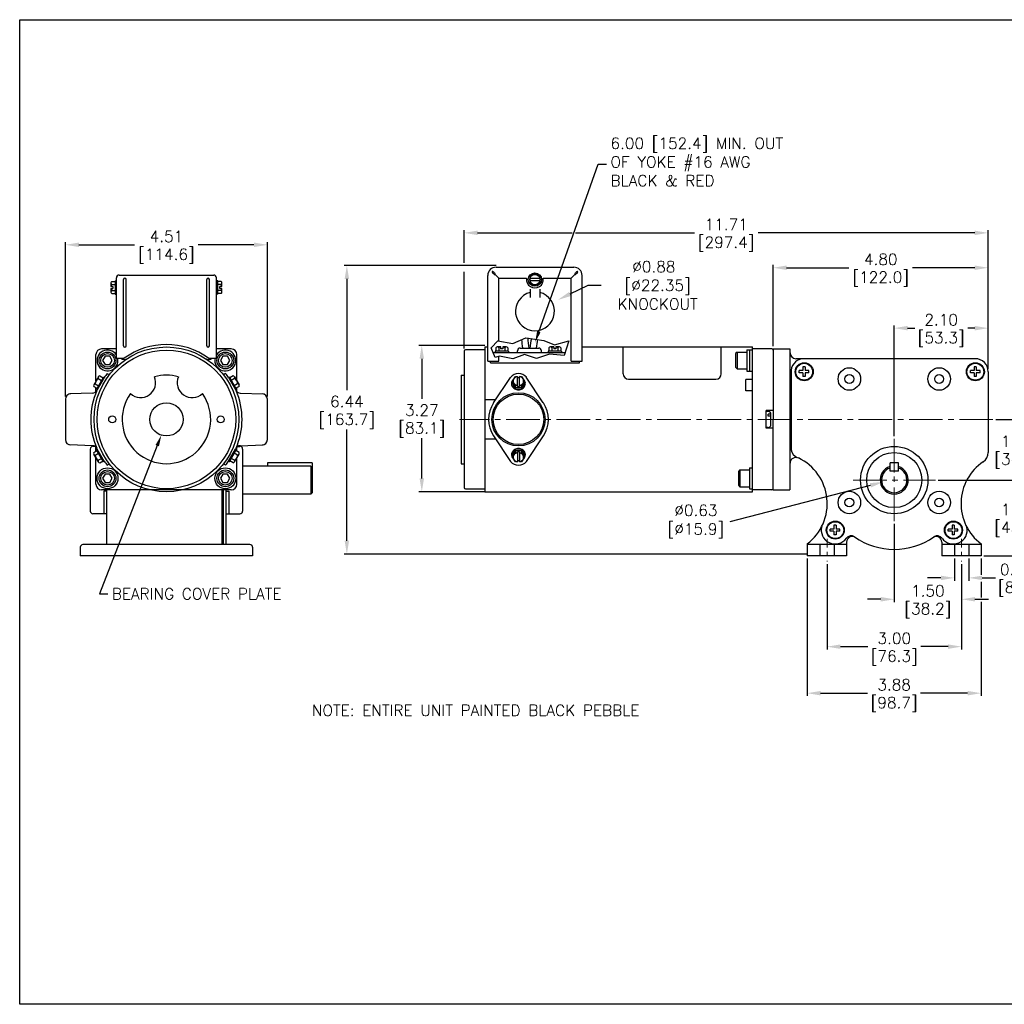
# Model space of a CAD drawing. Extents: x 903.1 to 937.1, y -9.5 to 12.4.
# Tile 1 of 2: x 903.1 to 925, y -9.5 to 12.4. Entities that reach past the tile are written whole.
import ezdxf
from ezdxf import colors
from ezdxf.entities.mleader import LeaderData, LeaderLine
from ezdxf.math import Vec2, Vec3

# ---------------------------------------------------------------- set-up
doc = ezdxf.new("R2010")
doc.units = 0
doc.header["$LTSCALE"] = 4
doc.header["$MEASUREMENT"] = 0
doc.linetypes.add('CENTER2', pattern=[1.125, 0.75, -0.125, 0.125, -0.125])
doc.layers.get('0').update_dxf_attribs({"linetype": 'CONTINUOUS'})
doc.layers.get('DEFPOINTS').update_dxf_attribs({"linetype": 'CONTINUOUS'})
for name, color, linetype in [('CENTER', 40, 'CENTER2'), ('DIMENSIONS', 140, 'CONTINUOUS'), ('DIMENSIONS @ 1', 140, 'CONTINUOUS'), ('TEXT', 140, 'CONTINUOUS')]:
    doc.layers.add(name, color=color, linetype=linetype)
doc.styles.add('_TCW_TXTSTY_1', font='ROMANS.SHX', dxfattribs={"height": 0.154839})
doc.styles.get("Standard").update_dxf_attribs({"font": 'romans.shx'})
doc.dimstyles.get("Standard").update_dxf_attribs({"dimtxt": 0.25, "dimasz": 0.3, "dimexe": 0.0625, "dimexo": 0.0625, "dimgap": 0.0625, "dimtad": 0, "dimtih": 1, "dimtoh": 1, "dimzin": 0, "dimdsep": 46, "dimtxsty": 'Standard', "dimcen": 0, "dimadec": 0, "dimazin": 0, "dimtfac": 1, "dimtofl": 0, "dimtmove": 0, "dimatfit": 3, "dimfxl": 0, "dimtolj": 1, "dimtzin": 0, "dimarcsym": 0})

# ---------------------------------------------------------------- blocks, each defined once
blk = doc.blocks.new('*D18')
at = {"layer": 'DEFPOINTS', "color": 0, "ltscale": 0.5}
for p in [(908.586, 7.417), (904.074, 3.97), (908.586, 3.97)]:
    blk.add_point(p, dxfattribs=at)
at = {"layer": 'DIMENSIONS', "color": 0, "lineweight": -2, "ltscale": 0.5}
for p, q in [((904.074, 4.033), (904.074, 7.479)), ((908.586, 4.032), (908.586, 7.479)), ((904.374, 7.417), (905.619, 7.417)), ((908.286, 7.417), (907.041, 7.417))]:
    blk.add_line(p, q, dxfattribs=at)
at = {"layer": 'DIMENSIONS', "color": 0, "ltscale": 0.5}
for points in [[(904.374, 7.467), (904.374, 7.367), (904.074, 7.417)], [(908.286, 7.467), (908.286, 7.367), (908.586, 7.417)]]:
    blk.add_solid(points, dxfattribs=at)
at = {"layer": 'DIMENSIONS', "color": 0, "ltscale": 0.5, "char_height": 0.25, "attachment_point": 5}
for s, insert in [('\\A1;4.51', (906.33, 7.604)), ('\\A1;[114.6]', (906.33, 7.164))]:
    blk.add_mtext(s, dxfattribs=dict(at, insert=insert))
blk = doc.blocks.new('*D3')
at = {"layer": 'DEFPOINTS', "color": 0, "ltscale": 0.5}
for p in [(923.508, 2.165), (924.529, 0.473), (925.351, 0.473)]:
    blk.add_point(p, dxfattribs=at)
at = {"layer": 'DIMENSIONS', "color": 0, "lineweight": -2, "ltscale": 0.5}
for p, q in [((923.571, 2.165), (925.413, 2.165)), ((925.351, 1.865), (925.351, 1.76)), ((925.351, 0.773), (925.351, 0.879)), ((924.592, 0.473), (925.413, 0.473))]:
    blk.add_line(p, q, dxfattribs=at)
at = {"layer": 'DIMENSIONS', "color": 0, "ltscale": 0.5}
for points in [[(925.301, 1.865), (925.401, 1.865), (925.351, 2.165)], [(925.301, 0.773), (925.401, 0.773), (925.351, 0.473)]]:
    blk.add_solid(points, dxfattribs=at)
at = {"layer": 'DIMENSIONS', "color": 0, "ltscale": 0.5, "char_height": 0.25, "attachment_point": 5}
for s, insert in [('\\A1;1.69', (925.351, 1.507)), ('\\A1;[43.0]', (925.351, 1.066))]:
    blk.add_mtext(s, dxfattribs=dict(at, insert=insert))
blk = doc.blocks.new('*D8')
at = {"layer": 'DEFPOINTS', "color": 0, "ltscale": 0.5}
for p in [(923.933, 0.473), (924.254, 0.473), (924.254, -0.02)]:
    blk.add_point(p, dxfattribs=at)
at = {"layer": 'DIMENSIONS', "color": 0, "lineweight": -2, "ltscale": 0.5}
for p, q in [((923.933, 0.41), (923.933, -0.083)), ((924.254, 0.41), (924.254, -0.083)), ((923.633, -0.02), (923.333, -0.02)), ((924.554, -0.02), (924.854, -0.02))]:
    blk.add_line(p, q, dxfattribs=at)
at = {"layer": 'DIMENSIONS', "color": 0, "ltscale": 0.5}
for points in [[(923.633, 0.03), (923.633, -0.07), (923.933, -0.02)], [(924.554, 0.03), (924.554, -0.07), (924.254, -0.02)]]:
    blk.add_solid(points, dxfattribs=at)
at = {"layer": 'DIMENSIONS', "color": 0, "ltscale": 0.5, "char_height": 0.25, "attachment_point": 5}
for s, insert in [('\\A1;0.32', (925.327, 0.167)), ('\\A1;[8.1]', (925.327, -0.273))]:
    blk.add_mtext(s, dxfattribs=dict(at, insert=insert))
blk = doc.blocks.new('*D9')
at = {"layer": 'DEFPOINTS', "color": 0, "ltscale": 0.5}
for p in [(922.589, 1.246), (924.093, 0.348), (922.589, -0.498)]:
    blk.add_point(p, dxfattribs=at)
at = {"layer": 'DIMENSIONS', "color": 0, "lineweight": -2, "ltscale": 0.5}
for p, q in [((922.589, 1.184), (922.589, -0.561)), ((924.093, 0.285), (924.093, -0.561)), ((922.289, -0.498), (921.989, -0.498)), ((924.393, -0.498), (924.693, -0.498))]:
    blk.add_line(p, q, dxfattribs=at)
at = {"layer": 'DIMENSIONS', "color": 0, "ltscale": 0.5}
for points in [[(922.289, -0.448), (922.289, -0.548), (922.589, -0.498)], [(924.393, -0.448), (924.393, -0.548), (924.093, -0.498)]]:
    blk.add_solid(points, dxfattribs=at)
at = {"layer": 'DIMENSIONS', "color": 0, "ltscale": 0.5, "char_height": 0.25, "attachment_point": 5}
for s, insert in [('\\A1;1.50', (923.341, -0.311)), ('\\A1;[38.2]', (923.341, -0.751))]:
    blk.add_mtext(s, dxfattribs=dict(at, insert=insert))
blk = doc.blocks.new('*D10')
at = {"layer": 'DEFPOINTS', "color": 0, "ltscale": 0.5}
for p in [(921.088, 0.348), (924.093, 0.348), (924.093, -1.556)]:
    blk.add_point(p, dxfattribs=at)
at = {"layer": 'DIMENSIONS', "color": 0, "lineweight": -2, "ltscale": 0.5}
for p, q in [((921.088, 0.285), (921.088, -1.619)), ((924.093, 0.285), (924.093, -1.619)), ((921.388, -1.556), (921.999, -1.556)), ((923.793, -1.556), (923.183, -1.556))]:
    blk.add_line(p, q, dxfattribs=at)
at = {"layer": 'DIMENSIONS', "color": 0, "ltscale": 0.5}
for points in [[(921.388, -1.506), (921.388, -1.606), (921.088, -1.556)], [(923.793, -1.506), (923.793, -1.606), (924.093, -1.556)]]:
    blk.add_solid(points, dxfattribs=at)
at = {"layer": 'DIMENSIONS', "color": 0, "ltscale": 0.5, "char_height": 0.25, "attachment_point": 5}
for s, insert in [('\\A1;3.00', (922.591, -1.369)), ('\\A1;[76.3]', (922.591, -1.809))]:
    blk.add_mtext(s, dxfattribs=dict(at, insert=insert))
blk = doc.blocks.new('*D11')
at = {"layer": 'DEFPOINTS', "color": 0, "ltscale": 0.5}
for p in [(920.644, 0.473), (924.529, 0.473), (920.644, -2.595)]:
    blk.add_point(p, dxfattribs=at)
at = {"layer": 'DIMENSIONS', "color": 0, "lineweight": -2, "ltscale": 0.5}
for p, q in [((920.644, 0.41), (920.644, -2.657)), ((924.529, 0.41), (924.529, 0.049)), ((924.529, -0.106), (924.529, -0.462)), ((924.529, -0.552), (924.529, -2.657)), ((920.944, -2.595), (921.995, -2.595)), ((924.229, -2.595), (923.179, -2.595))]:
    blk.add_line(p, q, dxfattribs=at)
at = {"layer": 'DIMENSIONS', "color": 0, "ltscale": 0.5}
for points in [[(920.944, -2.545), (920.944, -2.645), (920.644, -2.595)], [(924.229, -2.545), (924.229, -2.645), (924.529, -2.595)]]:
    blk.add_solid(points, dxfattribs=at)
at = {"layer": 'DIMENSIONS', "color": 0, "ltscale": 0.5, "char_height": 0.25, "attachment_point": 5}
for s, insert in [('\\A1;3.88', (922.587, -2.407)), ('\\A1;[98.7]', (922.587, -2.848))]:
    blk.add_mtext(s, dxfattribs=dict(at, insert=insert))
blk = doc.blocks.new('*D12')
at = {"layer": 'DEFPOINTS', "color": 0, "ltscale": 0.5}
for p in [(922.589, 5.556), (924.69, 4.583), (922.589, 3.084)]:
    blk.add_point(p, dxfattribs=at)
at = {"layer": 'DIMENSIONS', "color": 0, "lineweight": -2, "ltscale": 0.5}
for p, q in [((922.589, 3.147), (922.589, 5.619)), ((922.889, 5.556), (923.047, 5.556)), ((924.39, 5.556), (924.232, 5.556)), ((924.69, 4.646), (924.69, 5.619))]:
    blk.add_line(p, q, dxfattribs=at)
at = {"layer": 'DIMENSIONS', "color": 0, "ltscale": 0.5}
for points in [[(922.889, 5.606), (922.889, 5.506), (922.589, 5.556)], [(924.39, 5.606), (924.39, 5.506), (924.69, 5.556)]]:
    blk.add_solid(points, dxfattribs=at)
at = {"layer": 'DIMENSIONS', "color": 0, "ltscale": 0.5, "char_height": 0.25, "attachment_point": 5}
for s, insert in [('\\A1;2.10', (923.639, 5.744)), ('\\A1;[53.3]', (923.639, 5.303))]:
    blk.add_mtext(s, dxfattribs=dict(at, insert=insert))
blk = doc.blocks.new('*D13')
at = {"layer": 'DEFPOINTS', "color": 0, "ltscale": 0.5}
for p in [(924.795, 3.519), (923.508, 2.165), (925.351, 2.165)]:
    blk.add_point(p, dxfattribs=at)
at = {"layer": 'DIMENSIONS', "color": 0, "lineweight": -2, "ltscale": 0.5}
for p, q in [((925.351, 3.819), (925.351, 4.119)), ((924.857, 3.519), (925.413, 3.519)), ((923.571, 2.165), (925.413, 2.165)), ((925.351, 1.865), (925.351, 1.712)), ((925.351, 1.577), (925.351, 1.565))]:
    blk.add_line(p, q, dxfattribs=at)
at = {"layer": 'DIMENSIONS', "color": 0, "ltscale": 0.5}
for points in [[(925.301, 3.819), (925.401, 3.819), (925.351, 3.519)], [(925.301, 1.865), (925.401, 1.865), (925.351, 2.165)]]:
    blk.add_solid(points, dxfattribs=at)
at = {"layer": 'DIMENSIONS', "color": 0, "ltscale": 0.5, "char_height": 0.25, "attachment_point": 5}
for s, insert in [('\\A1;1.35', (925.351, 3.029)), ('\\A1;[34.4]', (925.351, 2.589))]:
    blk.add_mtext(s, dxfattribs=dict(at, insert=insert))
blk = doc.blocks.new('*D19')
at = {"layer": 'DEFPOINTS', "color": 0, "ltscale": 0.5}
for p in [(924.69, 7.684), (912.981, 5.042), (924.69, 4.583)]:
    blk.add_point(p, dxfattribs=at)
at = {"layer": 'DIMENSIONS', "color": 0, "lineweight": -2, "ltscale": 0.5}
for p, q in [((912.981, 7.014), (912.981, 7.747)), ((924.69, 4.646), (924.69, 7.747)), ((913.281, 7.684), (915.398, 7.684)), ((915.472, 7.684), (918.124, 7.684)), ((924.39, 7.684), (919.547, 7.684)), ((912.981, 5.105), (912.981, 6.814))]:
    blk.add_line(p, q, dxfattribs=at)
at = {"layer": 'DIMENSIONS', "color": 0, "ltscale": 0.5}
for points in [[(913.281, 7.734), (913.281, 7.634), (912.981, 7.684)], [(924.39, 7.734), (924.39, 7.634), (924.69, 7.684)]]:
    blk.add_solid(points, dxfattribs=at)
at = {"layer": 'DIMENSIONS', "color": 0, "ltscale": 0.5, "char_height": 0.25, "attachment_point": 5}
for s, insert in [('\\A1;11.71', (918.835, 7.872)), ('\\A1;[297.4]', (918.835, 7.431))]:
    blk.add_mtext(s, dxfattribs=dict(at, insert=insert))
blk = doc.blocks.new('*D14')
at = {"layer": 'DEFPOINTS', "color": 0, "ltscale": 0.5}
for p in [(924.69, 6.905), (919.885, 5.093), (924.69, 4.646)]:
    blk.add_point(p, dxfattribs=at)
at = {"layer": 'DIMENSIONS', "color": 0, "lineweight": -2, "ltscale": 0.5}
for p, q in [((919.885, 5.155), (919.885, 6.967)), ((920.185, 6.905), (921.576, 6.905)), ((924.39, 6.905), (922.999, 6.905)), ((924.69, 4.708), (924.69, 6.967))]:
    blk.add_line(p, q, dxfattribs=at)
at = {"layer": 'DIMENSIONS', "color": 0, "ltscale": 0.5}
for points in [[(920.185, 6.955), (920.185, 6.855), (919.885, 6.905)], [(924.39, 6.955), (924.39, 6.855), (924.69, 6.905)]]:
    blk.add_solid(points, dxfattribs=at)
at = {"layer": 'DIMENSIONS', "color": 0, "ltscale": 0.5, "char_height": 0.25, "attachment_point": 5}
for s, insert in [('\\A1;4.80', (922.288, 7.092)), ('\\A1;[122.0]', (922.288, 6.652))]:
    blk.add_mtext(s, dxfattribs=dict(at, insert=insert))
blk = doc.blocks.new('*D15')
at = {"layer": 'DEFPOINTS', "color": 0, "ltscale": 0.5}
for p in [(913.76, 6.954), (910.361, 0.509), (920.707, 0.509)]:
    blk.add_point(p, dxfattribs=at)
at = {"layer": 'DIMENSIONS', "color": 0, "lineweight": -2, "ltscale": 0.5}
for p, q in [((913.698, 6.954), (910.298, 6.954)), ((910.361, 6.654), (910.361, 4.172)), ((910.361, 0.809), (910.361, 3.291)), ((920.644, 0.509), (910.298, 0.509))]:
    blk.add_line(p, q, dxfattribs=at)
at = {"layer": 'DIMENSIONS', "color": 0, "ltscale": 0.5}
for points in [[(910.311, 6.654), (910.411, 6.654), (910.361, 6.954)], [(910.311, 0.809), (910.411, 0.809), (910.361, 0.509)]]:
    blk.add_solid(points, dxfattribs=at)
at = {"layer": 'DIMENSIONS', "color": 0, "ltscale": 0.5, "char_height": 0.25, "attachment_point": 5}
for s, insert in [('\\A1;6.44', (910.361, 3.919)), ('\\A1;[163.7]', (910.361, 3.478))]:
    blk.add_mtext(s, dxfattribs=dict(at, insert=insert))
blk = doc.blocks.new('*D16')
at = {"layer": 'DEFPOINTS', "color": 0, "ltscale": 0.5}
for p in [(913.508, 5.172), (912.035, 1.902), (913.508, 1.902)]:
    blk.add_point(p, dxfattribs=at)
at = {"layer": 'DIMENSIONS', "color": 0, "lineweight": -2, "ltscale": 0.5}
for p, q in [((913.446, 5.172), (911.972, 5.172)), ((912.035, 4.872), (912.035, 3.977)), ((912.035, 2.202), (912.035, 3.096)), ((913.446, 1.902), (911.972, 1.902))]:
    blk.add_line(p, q, dxfattribs=at)
at = {"layer": 'DIMENSIONS', "color": 0, "ltscale": 0.5}
for points in [[(911.985, 4.872), (912.085, 4.872), (912.035, 5.172)], [(911.985, 2.202), (912.085, 2.202), (912.035, 1.902)]]:
    blk.add_solid(points, dxfattribs=at)
at = {"layer": 'DIMENSIONS', "color": 0, "ltscale": 0.5, "char_height": 0.25, "attachment_point": 5}
for s, insert in [('\\A1;3.27', (912.035, 3.724)), ('\\A1;[83.1]', (912.035, 3.284))]:
    blk.add_mtext(s, dxfattribs=dict(at, insert=insert))
blk = doc.blocks.new('*D26')
at = {"layer": 'DEFPOINTS', "color": 0, "ltscale": 0.5}
for p in [(915.076, 6.187), (914.176, 5.75)]:
    blk.add_point(p, dxfattribs=at)
at = {"layer": 'DIMENSIONS', "color": 0, "lineweight": -2, "ltscale": 0.5}
for p, q in [((915.743, 6.511), (915.346, 6.318)), ((916.043, 6.511), (915.743, 6.511))]:
    blk.add_line(p, q, dxfattribs=at)
at = {"layer": 'DIMENSIONS', "color": 0, "ltscale": 0.5}
blk.add_solid([(915.324, 6.363), (915.367, 6.273), (915.076, 6.187)], dxfattribs=at)
at = {"layer": 'DIMENSIONS', "color": 0, "ltscale": 0.5, "insert": (917.219, 6.511), "char_height": 0.25, "attachment_point": 5}
blk.add_mtext('\\A1;%%C0.88\\P [%%C22.35]\\P KNOCKOUT', dxfattribs=at)
blk = doc.blocks.new('*D20')
at = {"layer": 'DEFPOINTS', "color": 0, "ltscale": 0.5}
for p in [(922.955, 2.28), (922.348, 2.123)]:
    blk.add_point(p, dxfattribs=at)
at = {"layer": 'DIMENSIONS', "color": 0, "lineweight": -2, "ltscale": 0.5}
blk.add_line((918.927, 1.238), (922.058, 2.048), dxfattribs=at)
at = {"layer": 'DIMENSIONS', "color": 0, "ltscale": 0.5}
blk.add_solid([(922.045, 2.096), (922.071, 1.999), (922.348, 2.123)], dxfattribs=at)
at = {"layer": 'DIMENSIONS', "color": 0, "ltscale": 0.5, "insert": (918.073, 1.238), "char_height": 0.25, "attachment_point": 5}
blk.add_mtext('\\A1; ∅0.63\\P [∅15.9]', dxfattribs=at)

msp = doc.modelspace()

# ---------------------------------------------------------------- linework, layer by layer
for p, q in [((913.698, 6.918), (915.429, 6.918)), ((905.183, 6.612), (905.183, 6.316)), ((905.183, 6.612), (905.212, 6.612)), ((905.212, 4.884), (905.212, 6.682)), ((905.272, 6.741), (907.388, 6.741)), ((905.371, 5.16), (905.371, 6.644)), ((905.43, 5.16), (905.43, 6.644)), ((907.23, 5.16), (907.23, 6.644)), ((907.289, 5.16), (907.289, 6.644)), ((907.448, 4.884), (907.448, 6.682)), ((907.477, 6.612), (907.448, 6.612)), ((907.477, 6.316), (907.477, 6.612)), ((913.51, 4.822), (913.51, 6.73)), ((913.757, 6.67), (913.673, 6.755)), ((913.757, 5.268), (913.757, 6.67)), ((913.757, 6.67), (914.378, 6.67)), ((914.563, 6.775), (914.447, 6.708)), ((914.447, 6.708), (914.447, 6.573)), ((914.677, 6.665), (914.45, 6.665)), ((914.677, 6.616), (914.45, 6.616)), ((914.68, 6.708), (914.563, 6.775)), ((914.68, 6.573), (914.68, 6.708)), ((914.749, 6.67), (915.369, 6.67)), ((915.369, 6.67), (915.454, 6.755)), ((915.369, 4.822), (915.369, 6.67)), ((915.617, 4.822), (915.617, 6.73)), ((905.09, 6.565), (905.09, 6.489)), ((905.09, 6.489), (905.134, 6.489)), ((905.09, 6.439), (905.09, 6.363)), ((905.09, 6.439), (905.134, 6.439)), ((905.11, 6.599), (905.183, 6.599)), ((905.11, 6.531), (905.183, 6.531)), ((905.11, 6.397), (905.183, 6.397)), ((905.134, 6.489), (905.134, 6.439)), ((907.551, 6.599), (907.477, 6.599)), ((907.551, 6.531), (907.477, 6.531)), ((907.551, 6.397), (907.477, 6.397)), ((907.526, 6.439), (907.526, 6.489)), ((907.57, 6.489), (907.526, 6.489)), ((907.57, 6.439), (907.526, 6.439)), ((907.57, 6.489), (907.57, 6.565)), ((907.57, 6.363), (907.57, 6.439)), ((914.447, 6.573), (914.563, 6.506)), ((914.455, 6.426), (914.455, 6.239)), ((914.563, 6.506), (914.68, 6.573)), ((914.672, 6.426), (914.672, 6.239)), ((905.11, 6.33), (905.183, 6.33)), ((905.183, 6.316), (905.212, 6.316)), ((907.477, 6.316), (907.448, 6.316)), ((907.551, 6.33), (907.477, 6.33)), ((914.07, 5.214), (914.361, 5.343)), ((914.361, 5.343), (914.76, 5.281)), ((914.76, 5.281), (915.003, 5.187)), ((905.212, 5.093), (904.881, 5.093)), ((907.779, 5.093), (907.448, 5.093)), ((913.446, 5.072), (913.011, 5.072)), ((913.446, 5.136), (913.446, 1.902)), ((913.446, 5.136), (913.51, 5.136)), ((913.582, 5.119), (913.733, 5.272)), ((913.677, 4.901), (913.582, 5.119)), ((913.687, 5.118), (913.687, 5.045)), ((913.797, 5.138), (913.721, 5.138)), ((913.733, 5.272), (914.07, 5.214)), ((913.754, 5.118), (913.754, 5.045)), ((913.797, 5.138), (913.797, 5.093)), ((913.846, 5.093), (913.797, 5.093)), ((913.922, 5.138), (913.846, 5.138)), ((913.846, 5.138), (913.846, 5.093)), ((913.889, 5.118), (913.889, 5.045)), ((913.956, 5.118), (913.956, 5.045)), ((914.232, 5.11), (914.647, 5.11)), ((914.874, 5.118), (914.874, 5.045)), ((914.984, 5.138), (914.908, 5.138)), ((914.941, 5.118), (914.941, 5.045)), ((914.984, 5.138), (914.984, 5.093)), ((915.033, 5.093), (914.984, 5.093)), ((915.003, 5.187), (915.317, 5.274)), ((915.109, 5.138), (915.033, 5.138)), ((915.033, 5.138), (915.033, 5.093)), ((915.076, 5.118), (915.076, 5.045)), ((915.143, 5.118), (915.143, 5.045)), ((915.317, 5.274), (915.217, 4.942)), ((915.617, 5.136), (919.42, 5.136)), ((916.533, 4.535), (916.533, 5.136)), ((918.726, 4.535), (918.726, 5.136)), ((919.296, 5.072), (919.296, 4.597)), ((919.296, 5.072), (919.42, 5.072)), ((919.358, 5.072), (919.358, 4.597)), ((919.42, 1.902), (919.42, 5.136)), ((919.856, 5.093), (919.42, 5.093)), ((919.885, 5.093), (919.885, 3.519)), ((919.885, 5.093), (920.261, 5.093)), ((920.261, 5.093), (920.261, 1.945)), ((904.756, 4.377), (904.756, 4.967)), ((904.959, 4.928), (904.905, 4.836)), ((904.959, 4.928), (904.905, 4.836)), ((905.065, 4.928), (904.959, 4.928)), ((905.065, 4.928), (904.959, 4.928)), ((905.119, 4.836), (905.065, 4.928)), ((905.119, 4.836), (905.065, 4.928)), ((905.212, 4.884), (905.387, 4.884)), ((907.273, 4.884), (907.448, 4.884)), ((907.59, 4.928), (907.537, 4.836)), ((907.697, 4.928), (907.59, 4.928)), ((907.75, 4.836), (907.697, 4.928)), ((907.904, 4.377), (907.904, 4.967)), ((912.981, 5.042), (912.981, 1.995)), ((913.627, 5.015), (915.239, 5.015)), ((913.97, 5.045), (913.673, 5.045)), ((913.673, 5.045), (913.673, 5.015)), ((913.773, 4.931), (913.677, 4.901)), ((913.757, 4.822), (913.757, 4.926)), ((914.07, 4.869), (913.773, 4.931)), ((913.97, 5.045), (913.97, 5.015)), ((914.327, 4.967), (914.07, 4.869)), ((914.173, 5.015), (914.173, 5.051)), ((914.6, 4.877), (914.327, 4.967)), ((914.891, 4.974), (914.6, 4.877)), ((914.707, 5.015), (914.707, 5.051)), ((915.157, 5.045), (914.86, 5.045)), ((914.86, 5.045), (914.86, 5.015)), ((915.217, 4.942), (914.891, 4.974)), ((915.157, 5.045), (915.157, 5.015)), ((919.081, 5.022), (919.045, 4.987)), ((919.045, 4.987), (919.045, 4.682)), ((919.081, 5.022), (919.081, 4.647)), ((919.081, 5.022), (919.296, 5.022)), ((924.399, 4.874), (920.392, 4.874)), ((904.905, 4.836), (904.959, 4.744)), ((904.905, 4.836), (904.959, 4.744)), ((904.959, 4.744), (905.065, 4.744)), ((904.959, 4.744), (905.065, 4.744)), ((905.065, 4.744), (905.119, 4.836)), ((905.065, 4.744), (905.119, 4.836)), ((907.537, 4.836), (907.59, 4.744)), ((907.59, 4.744), (907.697, 4.744)), ((907.697, 4.744), (907.75, 4.836)), ((913.51, 4.822), (913.757, 4.822)), ((913.569, 4.785), (913.569, 4.822)), ((913.569, 4.785), (915.557, 4.785)), ((915.369, 4.822), (915.617, 4.822)), ((915.557, 4.785), (915.557, 4.822)), ((919.045, 4.682), (919.081, 4.647)), ((919.081, 4.647), (919.296, 4.647)), ((920.599, 4.691), (920.551, 4.691)), ((920.551, 4.691), (920.551, 4.607)), ((920.599, 4.691), (920.599, 4.607)), ((924.423, 4.691), (924.375, 4.691)), ((924.375, 4.691), (924.375, 4.607)), ((924.423, 4.691), (924.423, 4.607)), ((904.809, 4.468), (904.708, 4.293)), ((904.924, 4.463), (904.769, 4.196)), ((904.941, 4.453), (904.786, 4.186)), ((904.806, 4.43), (904.88, 4.388)), ((904.84, 4.489), (904.914, 4.446)), ((904.924, 4.463), (904.941, 4.453)), ((905.009, 4.541), (905.056, 4.514)), ((907.651, 4.541), (907.604, 4.514)), ((907.736, 4.463), (907.719, 4.453)), ((907.719, 4.453), (907.874, 4.186)), ((907.736, 4.463), (907.891, 4.196)), ((907.82, 4.489), (907.746, 4.446)), ((907.854, 4.43), (907.78, 4.388)), ((907.851, 4.468), (907.952, 4.293)), ((912.912, 4.508), (912.981, 4.508)), ((912.912, 4.508), (912.912, 2.529)), ((913.639, 3.889), (914.018, 4.457)), ((914.06, 4.375), (914.127, 4.476)), ((914.127, 4.476), (914.171, 4.476)), ((914.171, 4.25), (914.171, 4.476)), ((914.171, 4.452), (914.217, 4.452)), ((914.217, 4.476), (914.262, 4.476)), ((914.217, 4.25), (914.217, 4.476)), ((914.262, 4.476), (914.329, 4.375)), ((914.75, 3.889), (914.37, 4.458)), ((916.652, 4.416), (918.607, 4.416)), ((919.277, 4.158), (919.277, 4.41)), ((919.42, 4.41), (919.277, 4.41)), ((919.296, 4.597), (919.42, 4.597)), ((920.286, 4.617), (920.286, 2.841)), ((920.551, 4.607), (920.467, 4.607)), ((920.467, 4.559), (920.467, 4.607)), ((920.551, 4.559), (920.467, 4.559)), ((920.551, 4.559), (920.551, 4.476)), ((920.599, 4.476), (920.551, 4.476)), ((920.683, 4.607), (920.599, 4.607)), ((920.599, 4.559), (920.599, 4.476)), ((920.683, 4.559), (920.599, 4.559)), ((920.683, 4.559), (920.683, 4.607)), ((924.375, 4.607), (924.291, 4.607)), ((924.291, 4.559), (924.291, 4.607)), ((924.375, 4.559), (924.291, 4.559)), ((924.375, 4.559), (924.375, 4.476)), ((924.423, 4.476), (924.375, 4.476)), ((924.507, 4.607), (924.423, 4.607)), ((924.423, 4.559), (924.423, 4.476)), ((924.507, 4.559), (924.423, 4.559)), ((924.507, 4.559), (924.507, 4.607)), ((924.69, 4.583), (924.69, 2.782)), ((904.706, 4.256), (904.779, 4.213)), ((904.739, 4.314), (904.813, 4.271)), ((904.756, 4.139), (904.756, 4.227)), ((904.769, 4.196), (904.786, 4.186)), ((907.921, 4.314), (907.847, 4.271)), ((907.891, 4.196), (907.874, 4.186)), ((907.954, 4.256), (907.881, 4.213)), ((907.904, 4.139), (907.904, 4.227)), ((914.06, 4.324), (914.06, 4.375)), ((914.127, 4.274), (914.06, 4.375)), ((914.127, 4.223), (914.06, 4.324)), ((914.127, 4.223), (914.127, 4.274)), ((914.171, 4.274), (914.127, 4.274)), ((914.262, 4.223), (914.127, 4.223)), ((914.171, 4.25), (914.217, 4.25)), ((914.262, 4.274), (914.217, 4.274)), ((914.329, 4.375), (914.262, 4.274)), ((914.329, 4.324), (914.262, 4.223)), ((914.262, 4.223), (914.262, 4.274)), ((914.329, 4.324), (914.329, 4.375)), ((904.074, 3.97), (904.074, 3.067)), ((904.682, 4.106), (904.172, 4.087)), ((907.978, 4.105), (908.488, 4.087)), ((908.586, 3.067), (908.586, 3.97)), ((919.42, 4.158), (919.277, 4.158)), ((913.686, 3.959), (913.446, 3.959)), ((919.885, 3.716), (919.727, 3.716)), ((919.727, 3.321), (919.727, 3.716)), ((919.777, 3.697), (919.727, 3.697)), ((919.836, 3.638), (919.777, 3.638)), ((919.777, 3.594), (919.777, 3.637)), ((919.836, 3.594), (919.777, 3.594)), ((919.836, 3.4), (919.836, 3.637)), ((919.777, 3.341), (919.727, 3.341)), ((919.885, 3.321), (919.727, 3.321)), ((919.885, 1.945), (919.885, 3.519)), ((913.639, 3.148), (914.018, 2.58)), ((914.75, 3.148), (914.37, 2.579)), ((904.682, 2.932), (904.172, 2.95)), ((904.731, 2.917), (904.688, 2.917)), ((904.756, 2.811), (904.756, 2.899)), ((907.904, 2.811), (907.904, 2.898)), ((907.93, 2.917), (907.972, 2.917)), ((907.978, 2.931), (908.488, 2.95)), ((913.686, 3.078), (913.446, 3.078)), ((904.628, 2.857), (904.628, 1.473)), ((904.706, 2.782), (904.779, 2.824)), ((904.809, 2.569), (904.708, 2.744)), ((904.739, 2.723), (904.813, 2.766)), ((904.756, 2.07), (904.756, 2.661)), ((904.769, 2.841), (904.786, 2.851)), ((904.924, 2.574), (904.769, 2.841)), ((904.941, 2.584), (904.786, 2.851)), ((904.806, 2.607), (904.88, 2.649)), ((907.719, 2.584), (907.874, 2.851)), ((907.736, 2.574), (907.891, 2.841)), ((907.854, 2.607), (907.78, 2.649)), ((907.921, 2.723), (907.847, 2.766)), ((907.851, 2.569), (907.952, 2.744)), ((907.891, 2.841), (907.874, 2.851)), ((907.954, 2.782), (907.881, 2.824)), ((907.904, 2.07), (907.904, 2.661)), ((908.032, 2.857), (908.032, 1.473)), ((914.06, 2.723), (914.127, 2.824)), ((914.06, 2.672), (914.127, 2.773)), ((914.06, 2.723), (914.06, 2.672)), ((914.127, 2.571), (914.06, 2.672)), ((914.127, 2.824), (914.127, 2.773)), ((914.127, 2.824), (914.262, 2.824)), ((914.127, 2.773), (914.172, 2.773)), ((914.218, 2.797), (914.172, 2.797)), ((914.172, 2.797), (914.172, 2.571)), ((914.218, 2.797), (914.218, 2.571)), ((914.218, 2.773), (914.262, 2.773)), ((914.262, 2.824), (914.262, 2.773)), ((914.262, 2.824), (914.329, 2.723)), ((914.262, 2.773), (914.329, 2.672)), ((914.329, 2.672), (914.262, 2.571)), ((914.329, 2.723), (914.329, 2.672)), ((904.84, 2.549), (904.914, 2.591)), ((904.924, 2.574), (904.941, 2.584)), ((905.009, 2.496), (905.056, 2.523)), ((907.651, 2.496), (907.604, 2.523)), ((907.736, 2.574), (907.719, 2.584)), ((907.82, 2.549), (907.746, 2.591)), ((909.558, 2.478), (908.032, 2.478)), ((908.586, 2.55), (908.586, 2.478)), ((909.588, 2.55), (908.586, 2.55)), ((909.558, 2.478), (909.588, 2.448)), ((909.558, 2.478), (909.558, 1.852)), ((909.588, 2.55), (909.588, 1.882)), ((912.912, 2.529), (912.981, 2.529)), ((914.172, 2.571), (914.127, 2.571)), ((914.218, 2.595), (914.172, 2.595)), ((914.262, 2.571), (914.218, 2.571)), ((919.358, 2.44), (919.42, 2.44)), ((919.358, 2.44), (919.358, 1.966)), ((922.496, 2.361), (922.496, 2.55)), ((922.683, 2.55), (922.496, 2.55)), ((922.683, 2.361), (922.683, 2.55)), ((904.959, 2.297), (904.905, 2.204)), ((904.905, 2.204), (904.959, 2.112)), ((905.065, 2.297), (904.959, 2.297)), ((905.119, 2.204), (905.065, 2.297)), ((905.065, 2.112), (905.119, 2.204)), ((907.59, 2.297), (907.537, 2.204)), ((907.537, 2.204), (907.59, 2.112)), ((907.697, 2.297), (907.59, 2.297)), ((907.75, 2.204), (907.697, 2.297)), ((907.697, 2.112), (907.75, 2.204)), ((919.143, 2.391), (919.108, 2.356)), ((919.108, 2.356), (919.108, 2.05)), ((919.143, 2.391), (919.143, 2.015)), ((919.143, 2.391), (919.358, 2.391)), ((922.683, 2.361), (922.496, 2.361)), ((904.959, 2.112), (905.065, 2.112)), ((907.59, 2.112), (907.697, 2.112)), ((919.108, 2.05), (919.143, 2.015)), ((919.143, 2.015), (919.358, 2.015)), ((907.779, 1.945), (904.881, 1.945)), ((904.933, 1.915), (904.933, 1.413)), ((904.994, 1.915), (904.933, 1.915)), ((904.994, 1.945), (904.994, 0.724)), ((907.566, 1.945), (907.566, 0.724)), ((907.581, 1.945), (907.581, 0.724)), ((907.596, 1.945), (907.596, 0.724)), ((907.666, 0.724), (907.666, 1.945)), ((907.666, 1.915), (907.727, 1.915)), ((907.727, 1.915), (907.727, 1.413)), ((909.558, 1.852), (908.032, 1.852)), ((909.588, 1.882), (909.558, 1.852)), ((913.011, 1.966), (913.446, 1.966)), ((913.446, 1.902), (919.42, 1.902)), ((919.358, 1.966), (919.42, 1.966)), ((919.856, 1.945), (919.42, 1.945)), ((919.885, 1.945), (920.261, 1.945)), ((904.994, 1.413), (904.688, 1.413)), ((904.994, 1.413), (904.933, 1.413)), ((907.666, 1.413), (907.972, 1.413)), ((907.666, 1.413), (907.727, 1.413)), ((921.243, 1.155), (921.243, 1.071)), ((921.291, 1.155), (921.243, 1.155)), ((921.291, 1.155), (921.291, 1.071)), ((923.93, 1.155), (923.882, 1.155)), ((923.882, 1.155), (923.882, 1.071)), ((923.93, 1.155), (923.93, 1.071)), ((921.159, 1.023), (921.159, 1.071)), ((921.243, 1.071), (921.159, 1.071)), ((921.243, 1.023), (921.159, 1.023)), ((921.243, 1.023), (921.243, 0.94)), ((921.291, 0.94), (921.243, 0.94)), ((921.375, 1.071), (921.291, 1.071)), ((921.375, 1.023), (921.291, 1.023)), ((921.291, 1.023), (921.291, 0.94)), ((921.375, 1.023), (921.375, 1.071)), ((923.882, 1.071), (923.798, 1.071)), ((923.798, 1.023), (923.798, 1.071)), ((923.882, 1.023), (923.798, 1.023)), ((923.882, 1.023), (923.882, 0.94)), ((923.93, 0.94), (923.882, 0.94)), ((924.013, 1.071), (923.93, 1.071)), ((923.93, 1.023), (923.93, 0.94)), ((924.013, 1.023), (923.93, 1.023)), ((924.013, 1.023), (924.013, 1.071)), ((904.405, 0.663), (904.405, 0.473)), ((908.195, 0.724), (904.465, 0.724)), ((908.255, 0.663), (908.255, 0.473)), ((920.644, 0.741), (920.644, 0.473)), ((921.527, 0.724), (920.644, 0.724)), ((920.928, 0.724), (920.928, 0.473)), ((921.249, 0.724), (921.249, 0.473)), ((921.527, 0.778), (921.527, 0.473)), ((923.652, 0.778), (923.652, 0.473)), ((924.529, 0.724), (923.652, 0.724)), ((923.933, 0.724), (923.933, 0.473)), ((924.254, 0.724), (924.254, 0.473)), ((924.529, 0.741), (924.529, 0.473)), ((908.255, 0.473), (904.405, 0.473)), ((921.527, 0.473), (920.644, 0.473)), ((924.529, 0.473), (923.652, 0.473))]:
    msp.add_line(p, q)
for points in [[(913.673, 6.755, 0.198581), (913.675, 6.76, 0.087088), (913.673, 6.77, 0.034125), (913.668, 6.777, 0.054229), (913.652, 6.797, 0.054228), (913.633, 6.813, 0.034125), (913.625, 6.817, 0.087089), (913.616, 6.819, 0.19858), (913.611, 6.818, 0.198582), (913.609, 6.812, 0.087089), (913.611, 6.803, 0.034125), (913.616, 6.795, 0.054229), (913.632, 6.776, 0.054229), (913.651, 6.76, 0.034125), (913.659, 6.756, 0.087089), (913.668, 6.753, 0.198584)], [(915.453, 6.755, 0.198591), (915.459, 6.753, 0.087088), (915.468, 6.756, 0.034125), (915.476, 6.76, 0.054229), (915.495, 6.776, 0.054228), (915.511, 6.795, 0.034125), (915.515, 6.803, 0.087088), (915.518, 6.812, 0.19857), (915.516, 6.818, 0.198572), (915.511, 6.819, 0.087088), (915.501, 6.817, 0.034125), (915.494, 6.813, 0.054229), (915.474, 6.797, 0.054229), (915.458, 6.777, 0.034124), (915.454, 6.77, 0.087088), (915.452, 6.76, 0.198589)]]:
    msp.add_lwpolyline(points, format="xyb", close=True)
for points in [[(914.093, 4.424, 0.047405), (914.073, 4.406, 0.185497), (914.04, 4.323, 0.185497), (914.074, 4.24, 0.082114), (914.113, 4.21, 0.062136), (914.151, 4.196, 0.063509), (914.196, 4.19, 0.063509), (914.24, 4.196, 0.062136), (914.278, 4.212, 0.082114), (914.316, 4.242, 0.185497), (914.349, 4.325, 0.185497), (914.296, 4.425)], [(914.171, 4.474, 0.02271), (914.16, 4.471, 0.062138), (914.131, 4.459, 0.082113), (914.102, 4.436, 0.185496), (914.078, 4.373, 0.185496), (914.104, 4.311, 0.082113), (914.133, 4.289, 0.062138), (914.171, 4.276)], [(914.217, 4.276, 0.02441), (914.229, 4.279, 0.062138), (914.258, 4.291, 0.082113), (914.287, 4.314, 0.185496), (914.311, 4.376, 0.185496), (914.285, 4.439, 0.082113), (914.256, 4.461, 0.062138), (914.217, 4.474)], [(914.04, 4.319, 0.975304), (914.04, 4.313, 0.185497), (914.074, 4.23, 0.082114), (914.113, 4.201, 0.062136), (914.151, 4.186, 0.063509), (914.196, 4.18, 0.063509), (914.24, 4.186, 0.062136), (914.278, 4.202, 0.082114), (914.316, 4.232, 0.185497), (914.349, 4.319)], [(914.349, 2.729, 0.975284), (914.349, 2.734, 0.185497), (914.315, 2.817, 0.082114), (914.276, 2.847, 0.062136), (914.238, 2.862, 0.063509), (914.194, 2.867, 0.063509), (914.149, 2.861, 0.062136), (914.111, 2.845, 0.082114), (914.073, 2.815, 0.185497), (914.04, 2.728)], [(914.296, 2.623, 0.047405), (914.316, 2.641, 0.185497), (914.349, 2.724, 0.185497), (914.315, 2.807, 0.082114), (914.276, 2.837, 0.062136), (914.238, 2.852, 0.063509), (914.194, 2.857, 0.063509), (914.149, 2.851, 0.062136), (914.111, 2.836, 0.082114), (914.073, 2.805, 0.185497), (914.04, 2.722, 0.185497), (914.094, 2.622)], [(914.172, 2.771, 0.02441), (914.16, 2.769, 0.062138), (914.131, 2.757, 0.082113), (914.102, 2.734, 0.185496), (914.078, 2.671, 0.185496), (914.104, 2.609, 0.082113), (914.133, 2.586, 0.062138), (914.172, 2.573)], [(914.218, 2.574, 0.02271), (914.229, 2.576, 0.062138), (914.258, 2.588, 0.082113), (914.287, 2.611, 0.185496), (914.311, 2.674, 0.185496), (914.285, 2.736, 0.082113), (914.256, 2.758, 0.062138), (914.218, 2.771)]]:
    msp.add_lwpolyline(points, format="xyb")
for centre, radius in [((914.563, 6.641), 0.148), ((914.563, 6.641), 0.116), ((906.33, 3.519), 1.617), ((906.33, 3.519), 1.548), ((905.014, 4.835), 0.188), ((905.014, 4.835), 0.153), ((907.646, 4.835), 0.188), ((907.646, 4.835), 0.153), ((920.578, 4.583), 0.201), ((920.578, 4.583), 0.188), ((921.587, 4.421), 0.251), ((923.592, 4.421), 0.251), ((924.402, 4.583), 0.201), ((924.402, 4.583), 0.188), ((921.587, 4.421), 0.0983), ((923.592, 4.421), 0.0983), ((914.195, 3.519), 0.594), ((914.195, 3.519), 0.564), ((906.33, 3.519), 0.371), ((905.119, 3.519), 0.0786), ((907.541, 3.519), 0.0786), ((922.589, 2.165), 0.752), ((922.589, 2.165), 0.615), ((905.014, 2.203), 0.234), ((907.646, 2.203), 0.234), ((905.014, 2.203), 0.188), ((905.014, 2.203), 0.153), ((907.646, 2.203), 0.188), ((907.646, 2.203), 0.153), ((921.587, 1.664), 0.251), ((921.587, 1.664), 0.0983), ((923.592, 1.664), 0.251), ((923.592, 1.664), 0.0983), ((921.273, 1.047), 0.201), ((921.273, 1.047), 0.188), ((923.912, 1.047), 0.201), ((923.912, 1.047), 0.188)]:
    msp.add_circle(centre, radius)
for centre, radius, start, end in [((913.698, 6.73), 0.188, 90, 180), ((915.429, 6.73), 0.188, 0, 90), ((905.272, 6.682), 0.0593, 90, 180), ((905.4, 6.644), 0.0297, 0, 180), ((907.26, 6.644), 0.0297, 0, 180), ((907.388, 6.682), 0.0593, 0, 90), ((914.563, 6.641), 0.188, 170.9153, 9.0847), ((905.128, 6.565), 0.0385, 119.0689, 240.9311), ((905.128, 6.363), 0.0385, 119.0689, 240.9311), ((905.214, 6.464), 0.124, 147.2209, 168.5189), ((905.214, 6.464), 0.124, 191.4811, 212.7791), ((907.532, 6.565), 0.0385, 299.0689, 60.9311), ((907.446, 6.464), 0.124, 11.4811, 32.7791), ((907.446, 6.464), 0.124, 327.2209, 348.5189), ((907.532, 6.363), 0.0385, 299.0689, 60.9311), ((914.563, 5.933), 0.435, 104.4775, 75.5225), ((916.38, 5.407), 2.117, 182.8708, 188.0616), ((916.38, 5.407), 1.978, 182.0496, 188.6301), ((916.555, 4.892), 2.117, 168.2196, 174.0796), ((916.555, 4.892), 1.978, 168.0093, 173.6636), ((904.881, 4.967), 0.125, 90, 180), ((905.014, 4.835), 0.234, 32.0743, 12.1013), ((905.4, 5.16), 0.0297, 180, 0), ((906.33, 3.588), 1.602, 53.9635, 126.0365), ((907.26, 5.16), 0.0297, 180, 0), ((907.646, 4.835), 0.234, 167.8987, 147.9257), ((907.779, 4.967), 0.125, 0, 90), ((913.011, 5.042), 0.0297, 90, 180), ((913.721, 5.099), 0.0385, 29.0689, 150.9311), ((913.822, 5.014), 0.124, 101.4811, 122.7791), ((913.822, 5.014), 0.124, 57.2209, 78.5189), ((913.922, 5.099), 0.0385, 29.0689, 150.9311), ((914.232, 5.051), 0.0593, 90, 180), ((914.647, 5.051), 0.0593, 0, 90), ((914.908, 5.099), 0.0385, 29.0689, 150.9311), ((915.008, 5.014), 0.124, 101.4811, 122.7791), ((915.008, 5.014), 0.124, 57.2209, 78.5189), ((915.109, 5.099), 0.0385, 29.0689, 150.9311), ((919.856, 5.063), 0.0297, 0, 90), ((905.388, 4.976), 0.119, 231.3721, 307.0259), ((907.272, 4.976), 0.119, 241.2857, 308.6279), ((920.392, 5.004), 0.13, 180, 270), ((920.575, 4.583), 0.291, 90, 173.2671), ((924.399, 4.583), 0.291, 0, 90), ((904.882, 4.309), 0.143, 121.9275, 178.0725), ((904.845, 4.447), 0.042, 96.8699, 203.1301), ((906.241, 3.519), 1.601, 140.3076, 144.2857), ((905.754, 4.341), 0.336, 227.1973, 22.8027), ((906.33, 3.519), 0.989, 74.4099, 105.5901), ((906.906, 4.341), 0.336, 157.1973, 312.8027), ((906.419, 3.519), 1.601, 35.7143, 39.6924), ((907.815, 4.447), 0.042, 336.8699, 83.1301), ((907.778, 4.309), 0.143, 1.9275, 58.0725), ((914.195, 4.314), 0.228, 39.4386, 141.0217), ((916.652, 4.535), 0.119, 180, 270), ((918.607, 4.535), 0.119, 270, 0), ((904.673, 4.224), 0.119, 270, 341.4551), ((904.744, 4.272), 0.042, 96.8699, 203.1301), ((907.987, 4.224), 0.119, 198.5449, 270), ((907.916, 4.272), 0.042, 336.8699, 83.1301), ((904.193, 3.97), 0.119, 90, 180), ((906.241, 3.519), 1.601, 156.2914, 203.668), ((906.33, 3.519), 0.989, 144.4099, 35.5901), ((906.419, 3.519), 1.601, 336.2914, 23.668), ((908.467, 3.97), 0.119, 0, 90), ((914.195, 3.519), 0.668, 146.3099, 213.6901), ((914.195, 3.519), 0.668, 326.2952, 33.7048), ((919.777, 3.637), 0.0594, 0, 90), ((919.777, 3.4), 0.0594, 270, 0), ((904.193, 3.067), 0.119, 180, 270), ((904.688, 2.857), 0.0602, 90, 180), ((904.673, 2.813), 0.119, 18.5449, 90), ((907.987, 2.813), 0.119, 90, 161.4551), ((907.972, 2.857), 0.0602, 0, 90), ((908.467, 3.067), 0.119, 270, 0), ((904.744, 2.765), 0.042, 156.8699, 263.1301), ((904.882, 2.728), 0.143, 181.9275, 238.0725), ((907.778, 2.728), 0.143, 301.9275, 358.0725), ((907.916, 2.765), 0.042, 276.8699, 23.1301), ((920.392, 2.539), 0.13, 64.76, 180), ((920.532, 2.892), 0.251, 191.6372, 244.5271), ((919.968, 1.64), 1.125, 306.9849, 64.76), ((924.439, 2.782), 0.251, 303.8886, 0), ((904.845, 2.59), 0.042, 156.8699, 263.1301), ((906.241, 3.519), 1.601, 215.7143, 219.6924), ((906.419, 3.519), 1.601, 320.3076, 324.2857), ((907.815, 2.59), 0.042, 276.8699, 23.1301), ((914.195, 2.723), 0.228, 218.9783, 320.5614), ((922.589, 2.165), 0.313, 107.3775, 72.6225), ((922.589, 2.165), 0.283, 109.2921, 70.7079), ((925.206, 1.64), 1.125, 123.8886, 233.0151), ((904.881, 2.07), 0.125, 180, 270), ((907.779, 2.07), 0.125, 270, 0), ((913.011, 1.995), 0.0297, 180, 270), ((919.856, 1.974), 0.0297, 270, 0), ((904.688, 1.473), 0.0602, 180, 270), ((907.972, 1.473), 0.0602, 270, 0), ((921.27, 1.047), 0.311, 164.5465, 324.1121), ((923.909, 1.047), 0.311, 215.8879, 12.0081), ((921.627, 0.789), 0.13, 55.0507, 144.1121), ((921.652, 0.778), 0.125, 55.9525, 180), ((922.589, 2.165), 1.549, 235.0507, 304.9493), ((923.527, 0.778), 0.125, 0, 124.0475), ((923.551, 0.789), 0.13, 35.8879, 124.9493), ((904.465, 0.663), 0.0602, 90, 180), ((908.195, 0.663), 0.0602, 0, 90)]:
    msp.add_arc(centre, radius, start, end)
at = {"layer": 'CENTER', "lineweight": 0, "ltscale": 0.25}
for p, q in [((924.795, 3.519), (912.874, 3.519)), ((922.589, 1.246), (922.589, 3.084)), ((921.67, 2.165), (923.508, 2.165))]:
    msp.add_line(p, q, dxfattribs=at)
at = {"layer": 'CENTER', "lineweight": 0}
for p, q in [((922.589, 2.332), (922.589, 3.084)), ((921.67, 2.165), (922.422, 2.165))]:
    msp.add_line(p, q, dxfattribs=at)
at = {"layer": 'CENTER', "lineweight": 0, "ltscale": 0.0625}
for p, q in [((921.088, 0.849), (921.088, 0.348)), ((924.093, 0.849), (924.093, 0.348))]:
    msp.add_line(p, q, dxfattribs=at)
at = {"layer": 'DEFPOINTS', "ltscale": 0.5}
msp.add_lwpolyline([(903.052, 12.444), (937.052, 12.444), (937.052, -9.542), (903.052, -9.542)], close=True, dxfattribs=at)

# ---------------------------------------------------------------- texts
at = {"layer": 'TEXT', "linetype": 'Continuous', "lineweight": 0, "style": '_TCW_TXTSTY_1'}
msp.add_text('NOTE: ENTIRE UNIT PAINTED BLACK PEBBLE', height=0.25, dxfattribs=at).set_placement((909.58, -3.104))

# ---------------------------------------------------------------- dimensions: what is measured, and where the dimension line sits
at = {"layer": 'DIMENSIONS @ 1', "ltscale": 0.5}
for base, p1, p2, picture, middle in [((924.69, 7.684), (912.981, 5.042), (924.69, 4.583), '*D19', (918.835, 7.684)), ((908.586, 7.417), (904.074, 3.97), (908.586, 3.97), '*D18', (906.33, 7.417)), ((924.6897, 6.9049), (919.8854, 5.0927), (924.6897, 4.6459), '*D14', (922.2875, 6.9049)), ((922.589, 5.556), (924.69, 4.583), (922.589, 3.084), '*D12', (923.639, 5.556)), ((922.589, -0.498), (924.093, 0.348), (922.589, 1.246), '*D9', (923.341, -0.498)), ((920.64431, -2.59483), (924.52926, 0.47286), (920.64431, 0.47286), '*D11', (922.58678, -2.59483)), ((924.254, -0.02), (923.933, 0.473), (924.254, 0.473), '*D8', (925.327, -0.02)), ((924.0931, -1.556), (921.0884, 0.3475), (924.0931, 0.3475), '*D10', (922.5908, -1.556))]:
    dim = msp.add_linear_dim(base=base, p1=p1, p2=p2, dimstyle='Standard', override={"dimscale": 1, "dimpost": '\\X', "dimtix": 0, "dimtofl": 0, "dimtmove": 0, "dimatfit": 3}, dxfattribs=at)
    dim.commit()
    dim.dimension.update_dxf_attribs({"geometry": picture, "text_midpoint": middle})
for p1, p2, text, picture, middle, dimtype in [((914.176, 5.75), (915.076, 6.187), '%%C0.88\\P [%%C22.35]\\P KNOCKOUT', '*D26', (917.219, 6.511), 163), ((922.955, 2.28), (922.348, 2.123), ' <>', '*D20', (918.927, 1.238), 131)]:
    dim = msp.add_diameter_dim_2p(p1=p1, p2=p2, text=text, dimstyle='Standard', override={"dimscale": 1, "dimpost": '\\X', "dimtix": 0, "dimtofl": 0, "dimtmove": 0, "dimatfit": 3}, dxfattribs=at)
    dim.commit()
    dim.dimension.update_dxf_attribs({"geometry": picture, "text_midpoint": middle, "dimtype": dimtype})
for base, p1, p2, picture, middle in [((910.3607, 0.5089), (913.7605, 6.9536), (920.7068, 0.5089), '*D15', (910.3607, 3.7313)), ((912.035, 1.902), (913.508, 5.172), (913.508, 1.902), '*D16', (912.035, 3.537)), ((925.351, 2.165), (924.795, 3.519), (923.508, 2.165), '*D13', (925.351, 2.842)), ((925.351, 0.473), (923.508, 2.165), (924.529, 0.473), '*D3', (925.351, 1.319))]:
    dim = msp.add_linear_dim(base=base, p1=p1, p2=p2, angle=90, dimstyle='Standard', override={"dimscale": 1, "dimpost": '\\X', "dimtix": 0, "dimtofl": 0, "dimtmove": 0, "dimatfit": 3}, dxfattribs=at)
    dim.commit()
    dim.dimension.update_dxf_attribs({"geometry": picture, "text_midpoint": middle})

# ---------------------------------------------------------------- leaders
at = {"layer": 'TEXT'}
ml = msp.add_multileader_mtext('Standard', dxfattribs=at)
ml.set_content('6.00 [152.4] MIN. OUT\\POF YOKE #16 AWG\\PBLACK & RED', color=256)
ml.set_leader_properties()
ml.build(insert=Vec2(0, 0))
ml.multileader.update_dxf_attribs({"text_left_attachment_type": 2, "text_right_attachment_type": 2, "dogleg_length": 0.36, "arrow_head_size": 0.25})
ctx = ml.context
ctx.base_point, ctx.char_height, ctx.arrow_head_size, ctx.landing_gap_size, ctx.plane_origin = Vec3(916.161, 9.22), 0.25, 0.25, 0.09, Vec3(919.794, 10.92)
ctx.left_attachment, ctx.right_attachment = 2, 2
notes = []
notes.append((ctx, [(0, (1, 1, 0), (915.976, 9.22), (1, 0), 0.185, [(0, [(914.567, 5.241)], 0, [])])]))
ctx.mtext.insert, ctx.mtext.flow_direction = Vec3(916.251, 9.809), 5
ml = msp.add_multileader_mtext('Standard', dxfattribs=at)
ml.set_content('BEARING COVER PLATE', color=256)
ml.set_leader_properties()
ml.build(insert=Vec2(0, 0))
ml.multileader.update_dxf_attribs({"text_left_attachment_type": 2, "text_right_attachment_type": 2, "dogleg_length": 0.36, "arrow_head_size": 0.25})
ctx = ml.context
ctx.base_point, ctx.char_height, ctx.arrow_head_size, ctx.landing_gap_size, ctx.plane_origin = Vec3(905.02, -0.376), 0.25, 0.25, 0.09, Vec3(908.019, 2.224)
ctx.left_attachment, ctx.right_attachment = 2, 2
notes.append((ctx, [(0, (1, 1, 0), (904.836, -0.376), (1, 0), 0.185, [(0, [(906.216, 3.166)], 0, [])])]))
ctx.mtext.insert, ctx.mtext.flow_direction = Vec3(905.11, -0.251), 5
for ctx, leaders in notes:
    for number, flags, end, landing, length, lines in leaders:
        leader = LeaderData()
        leader.index, (leader.has_last_leader_line, leader.has_dogleg_vector, leader.attachment_direction) = number, flags
        leader.last_leader_point, leader.dogleg_vector, leader.dogleg_length = Vec3(end), Vec3(landing), length
        for number, points, colour, breaks in lines:
            line = LeaderLine()
            line.index, line.vertices, line.color, line.breaks = number, Vec3.list(points), colors.encode_raw_color(colour), breaks
            leader.lines.append(line)
        ctx.leaders.append(leader)

doc.saveas('drawing.dxf')
